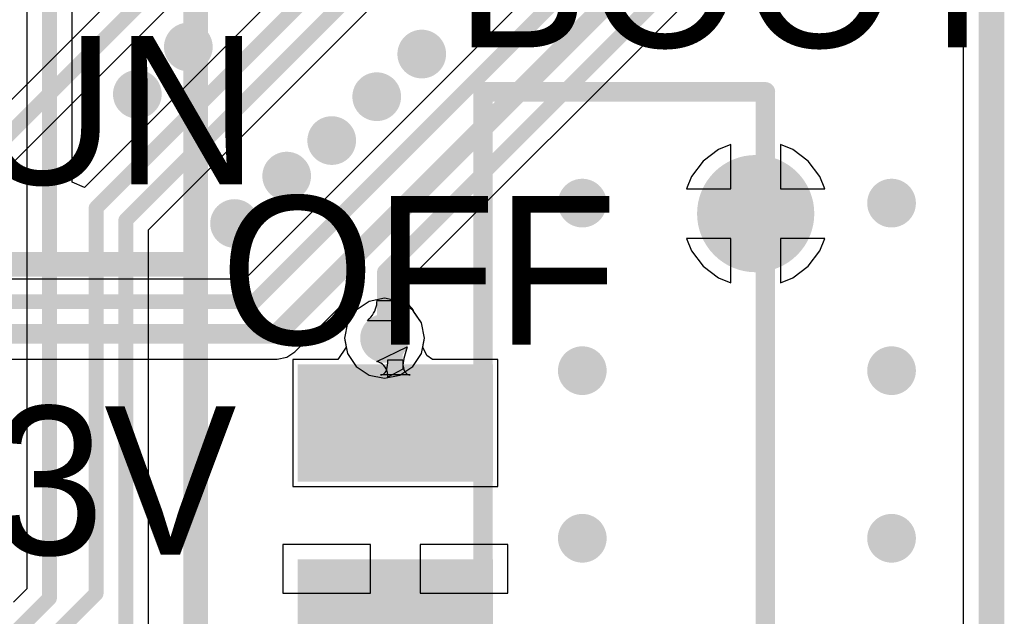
# Model space of a CAD drawing. Header units: millimetres. Extents: x 6.03 to 8.53, y 10.22 to 11.81.
# Tile 43 of 58: x 8.13 to 8.53, y 10.53 to 10.78. Entities that reach past the tile are written whole.
import ezdxf

# ---------------------------------------------------------------- set-up
doc = ezdxf.new("R2010")
doc.units = ezdxf.units.MM
doc.header["$MEASUREMENT"] = 0
for name, color, linetype in [('BottomLayer', 5, 'Continuous'), ('BottomOverlay', 54, 'Continuous'), ('BottomSolder', 6, 'Continuous'), ('KeepOutLayer', 6, 'Continuous'), ('MultiLayer', 9, 'Continuous'), ('TopLayer', 1, 'Continuous'), ('TopOverlay', 2, 'Continuous'), ('TopPaste', 8, 'Continuous'), ('TopSolder', 216, 'Continuous')]:
    doc.layers.add(name, color=color, linetype=linetype)

# ---------------------------------------------------------------- blocks, each defined once
blk = doc.blocks.new('CM4_2_B_4')
at = {"layer": 'BottomOverlay', "const_width": 0.01}
blk.add_lwpolyline([(-1.18031, 0.66929), (-1.18031, -0.66871)], dxfattribs=at)
blk = doc.blocks.new('SWITCH2_1_SMT_3P__2DIN_42')
at = {"layer": 'BottomLayer', "const_width": 0.01969}
for points in [[(0.06299, 0.12402, 1), (0.08268, 0.12402, 1)], [(0.06299, -0.12402, 1), (0.08268, -0.12402, 1)]]:
    blk.add_lwpolyline(points, format="xyb", close=True, dxfattribs=at)
at = {"layer": 'BottomSolder', "const_width": 0.02369}
for points in [[(0.06099, 0.12402, 1), (0.08468, 0.12402, 1)], [(0.06099, -0.12402, 1), (0.08468, -0.12402, 1)]]:
    blk.add_lwpolyline(points, format="xyb", close=True, dxfattribs=at)
at = {"layer": 'MultiLayer', "const_width": 0.01969}
for points in [[(0.06299, 0.12402, 1), (0.08268, 0.12402, 1)], [(0.06299, -0.12402, 1), (0.08268, -0.12402, 1)]]:
    blk.add_lwpolyline(points, format="xyb", close=True, dxfattribs=at)
at = {"layer": 'TopLayer', "const_width": 0.01969}
for points in [[(0.06299, 0.12402, 1), (0.08268, 0.12402, 1)], [(0.06299, -0.12402, 1), (0.08268, -0.12402, 1)]]:
    blk.add_lwpolyline(points, format="xyb", close=True, dxfattribs=at)
at = {"layer": 'TopLayer'}
for points in [[(-0.0374, 0.01969), (-0.0374, 0.05906), (-0.10827, 0.01969), (-0.10827, 0.05906)], [(-0.0374, -0.05906), (-0.0374, -0.01969), (-0.10827, -0.05906), (-0.10827, -0.01969)], [(-0.0374, -0.1378), (-0.0374, -0.09843), (-0.10827, -0.1378), (-0.10827, -0.09843)]]:
    blk.add_solid(points, dxfattribs=at)
at = {"layer": 'TopOverlay', "const_width": 0.00787}
for points in [[(-0.0374, 0.17323), (0.07677, 0.17323)], [(-0.0374, -0.17323), (-0.0374, 0.17323)], [(0.07677, -0.17323), (0.07677, 0.17323)], [(-0.0374, -0.17323), (0.07677, -0.17323)]]:
    blk.add_lwpolyline(points, dxfattribs=at)
at = {"layer": 'TopOverlay', "const_width": 0.00394}
for points in [[(-0.03937, 0.17323, 1), (-0.03543, 0.17323, 1)], [(-0.03937, 0.17323, 1), (-0.03543, 0.17323, 1)], [(0.0748, 0.17323, 1), (0.07874, 0.17323, 1)], [(0.0748, 0.17323, 1), (0.07874, 0.17323, 1)], [(-0.03937, -0.17323, 1), (-0.03543, -0.17323, 1)], [(-0.03937, -0.17323, 1), (-0.03543, -0.17323, 1)], [(0.0748, -0.17323, 1), (0.07874, -0.17323, 1)], [(0.0748, -0.17323, 1), (0.07874, -0.17323, 1)]]:
    blk.add_lwpolyline(points, format="xyb", close=True, dxfattribs=at)
at = {"layer": 'TopPaste'}
for points in [[(-0.0374, 0.01969), (-0.0374, 0.05906), (-0.10827, 0.01969), (-0.10827, 0.05906)], [(-0.0374, -0.05906), (-0.0374, -0.01969), (-0.10827, -0.05906), (-0.10827, -0.01969)], [(-0.0374, -0.1378), (-0.0374, -0.09843), (-0.10827, -0.1378), (-0.10827, -0.09843)]]:
    blk.add_solid(points, dxfattribs=at)
at = {"layer": 'TopSolder', "const_width": 0.02369}
for points in [[(0.06099, 0.12402, 1), (0.08468, 0.12402, 1)], [(0.06099, -0.12402, 1), (0.08468, -0.12402, 1)]]:
    blk.add_lwpolyline(points, format="xyb", close=True, dxfattribs=at)
at = {"layer": 'TopSolder'}
for points in [[(-0.0334, 0.01569), (-0.0334, 0.06306), (-0.11227, 0.01569), (-0.11227, 0.06306)], [(-0.0334, -0.06305), (-0.0334, -0.01569), (-0.11227, -0.06305), (-0.11227, -0.01569)], [(-0.0334, -0.1418), (-0.0334, -0.09443), (-0.11227, -0.1418), (-0.11227, -0.09443)]]:
    blk.add_solid(points, dxfattribs=at)

msp = doc.modelspace()

# ---------------------------------------------------------------- linework, layer by layer
at = {"layer": 'BottomLayer'}
for p, q in [((8.5091, 11.68646), (8.5091, 10.35301)), ((8.30638, 10.92566), (8.06399, 10.68326)), ((8.08256, 10.67588), (8.33266, 10.92598)), ((8.28436, 10.67032), (8.4565, 10.84246)), ((8.33728, 10.78985), (8.2187, 10.67126)), ((8.4152, 10.72567), (8.41023, 10.72361)), ((8.4152, 10.70768), (8.4152, 10.72567)), ((8.44017, 10.72361), (8.4352, 10.72567)), ((8.4352, 10.72567), (8.4352, 10.70768)), ((8.41023, 10.72361), (8.40403, 10.71885)), ((8.44637, 10.71885), (8.44017, 10.72361)), ((8.40403, 10.71885), (8.39927, 10.71265)), ((8.45113, 10.71265), (8.44637, 10.71885)), ((8.39927, 10.71265), (8.39721, 10.70768)), ((8.45319, 10.70768), (8.45113, 10.71265)), ((8.39721, 10.70768), (8.4152, 10.70768)), ((8.4352, 10.70768), (8.45319, 10.70768)), ((8.4152, 10.68768), (8.39721, 10.68768)), ((8.39721, 10.68768), (8.39927, 10.68271)), ((8.4152, 10.66969), (8.4152, 10.68768)), ((8.45319, 10.68768), (8.4352, 10.68768)), ((8.4352, 10.68768), (8.4352, 10.66969)), ((8.45113, 10.68271), (8.45319, 10.68768)), ((8.39927, 10.68271), (8.40403, 10.67651)), ((8.44637, 10.67651), (8.45113, 10.68271)), ((8.40403, 10.67651), (8.41023, 10.67175)), ((8.44017, 10.67175), (8.44637, 10.67651)), ((8.2187, 10.67126), (8.08447, 10.67126)), ((8.28436, 10.66354), (8.28436, 10.67032)), ((8.41023, 10.67175), (8.4152, 10.66969)), ((8.4352, 10.66969), (8.44017, 10.67175)), ((8.27203, 10.66084), (8.27214, 10.66171)), ((8.27214, 10.66171), (8.27218, 10.66259)), ((8.27218, 10.66259), (8.27818, 10.66259)), ((8.27818, 10.66259), (8.27822, 10.66171)), ((8.27822, 10.66171), (8.27834, 10.66084)), ((8.28467, 10.66287), (8.28436, 10.66354)), ((8.2847, 10.66228), (8.28467, 10.66287)), ((8.28474, 10.66199), (8.2847, 10.66228)), ((8.2848, 10.6617), (8.28474, 10.66199)), ((8.2849, 10.6614), (8.2848, 10.6617)), ((8.28504, 10.66107), (8.2849, 10.6614)), ((8.23897, 10.64188), (8.25785, 10.66075)), ((8.25785, 10.66075), (8.2592, 10.6608)), ((8.2592, 10.6608), (8.26323, 10.65906)), ((8.2633, 10.65804), (8.26026, 10.65349)), ((8.26323, 10.65906), (8.26334, 10.65814)), ((8.26334, 10.65814), (8.2633, 10.65804)), ((8.27028, 10.65668), (8.27078, 10.65749)), ((8.27078, 10.65749), (8.27121, 10.65831)), ((8.27121, 10.65831), (8.27156, 10.65914)), ((8.27156, 10.65914), (8.27183, 10.65998)), ((8.27183, 10.65998), (8.27203, 10.66084)), ((8.27834, 10.66084), (8.27853, 10.65998)), ((8.27853, 10.65998), (8.27881, 10.65914)), ((8.27881, 10.65914), (8.27916, 10.65831)), ((8.27916, 10.65831), (8.27958, 10.65749)), ((8.27958, 10.65749), (8.28009, 10.65668)), ((8.28522, 10.66072), (8.28504, 10.66107)), ((8.28546, 10.66033), (8.28522, 10.66072)), ((8.28577, 10.65991), (8.28546, 10.66033)), ((8.28616, 10.65946), (8.28577, 10.65991)), ((8.28675, 10.65884), (8.28616, 10.65946)), ((8.28707, 10.65804), (8.28675, 10.65884)), ((8.29011, 10.65349), (8.28707, 10.65804)), ((8.26026, 10.65349), (8.25903, 10.64731)), ((8.26829, 10.65434), (8.26903, 10.65511)), ((8.28207, 10.65434), (8.26829, 10.65434)), ((8.26903, 10.65511), (8.26969, 10.65589)), ((8.26969, 10.65589), (8.27028, 10.65668)), ((8.28009, 10.65668), (8.28067, 10.65589)), ((8.28067, 10.65589), (8.28133, 10.65511)), ((8.28133, 10.65511), (8.28207, 10.65434)), ((8.29134, 10.64731), (8.29011, 10.65349)), ((8.25903, 10.64731), (8.26026, 10.64113)), ((8.29011, 10.64113), (8.29134, 10.64731)), ((8.23567, 10.63967), (8.23897, 10.64188)), ((8.0149, 10.63889), (8.23176, 10.63889)), ((8.23176, 10.63889), (8.23567, 10.63967)), ((8.26026, 10.64113), (8.26376, 10.63589)), ((8.28661, 10.63589), (8.29011, 10.64113)), ((8.26376, 10.63589), (8.269, 10.63238)), ((8.28136, 10.63238), (8.28661, 10.63589)), ((8.269, 10.63238), (8.27518, 10.63115)), ((8.27518, 10.63115), (8.28136, 10.63238))]:
    msp.add_line(p, q, dxfattribs=at)
for points, const_width in [([(8.06779, 10.67409), (8.33189, 10.93819)], 0.006), ([(8.23176, 10.64909), (8.43701, 10.85433)], 0.008), ([(8.27518, 10.67412), (8.45001, 10.84895)], 0.006), ([(8.2225, 10.66209), (8.34646, 10.78605)], 0.006), ([(8.27518, 10.64731), (8.27518, 10.67412)], 0.006), ([(8.00529, 10.66209), (8.2225, 10.66209)], 0.006), ([(8.01068, 10.64909), (8.23176, 10.64909)], 0.008)]:
    msp.add_lwpolyline(points, dxfattribs=dict(at, const_width=const_width))
for points, const_width in [([(8.19097, 10.76504, 1), (8.20082, 10.76504, 1)], 0.00984), ([(8.28531, 10.76217, 1), (8.29515, 10.76217, 1)], 0.00984), ([(8.17036, 10.74593, 1), (8.1802, 10.74593, 1)], 0.00984), ([(8.26711, 10.74493, 1), (8.27696, 10.74493, 1)], 0.00984), ([(8.24892, 10.72721, 1), (8.25876, 10.72721, 1)], 0.00984), ([(8.23072, 10.71285, 1), (8.24056, 10.71285, 1)], 0.00984), ([(8.35019, 10.70193, 1), (8.36004, 10.70193, 1)], 0.00984), ([(8.47518, 10.70193, 1), (8.48503, 10.70193, 1)], 0.00984), ([(8.20965, 10.69369, 1), (8.21949, 10.69369, 1)], 0.00984), ([(8.27368, 10.67412, 1), (8.27668, 10.67412, 1)], 0.003), ([(8.27368, 10.67412, 1), (8.27668, 10.67412, 1)], 0.003), ([(8.221, 10.66209, 1), (8.224, 10.66209, 1)], 0.003), ([(8.221, 10.66209, 1), (8.224, 10.66209, 1)], 0.003), ([(8.27026, 10.64731, 1), (8.2801, 10.64731, 1)], 0.00984), ([(8.22976, 10.64909, 1), (8.23376, 10.64909, 1)], 0.004), ([(8.22976, 10.64909, 1), (8.23376, 10.64909, 1)], 0.004), ([(8.27368, 10.64731, 1), (8.27668, 10.64731, 1)], 0.003), ([(8.35019, 10.63421, 1), (8.36004, 10.63421, 1)], 0.00984), ([(8.47518, 10.63421, 1), (8.48503, 10.63421, 1)], 0.00984), ([(8.35019, 10.56648, 1), (8.36004, 10.56648, 1)], 0.00984), ([(8.47518, 10.56648, 1), (8.48503, 10.56648, 1)], 0.00984)]:
    msp.add_lwpolyline(points, format="xyb", close=True, dxfattribs=dict(at, const_width=const_width))
at = {"layer": 'KeepOutLayer', "const_width": 0.01}
msp.add_lwpolyline([(8.52032, 10.3481), (8.52032, 11.68665)], dxfattribs=at)
at = {"layer": 'MultiLayer', "const_width": 0.00984}
for points in [[(8.19097, 10.76504, 1), (8.20082, 10.76504, 1)], [(8.28531, 10.76217, 1), (8.29515, 10.76217, 1)], [(8.17036, 10.74593, 1), (8.1802, 10.74593, 1)], [(8.26711, 10.74493, 1), (8.27696, 10.74493, 1)], [(8.24892, 10.72721, 1), (8.25876, 10.72721, 1)], [(8.23072, 10.71285, 1), (8.24056, 10.71285, 1)], [(8.35019, 10.70193, 1), (8.36004, 10.70193, 1)], [(8.47518, 10.70193, 1), (8.48503, 10.70193, 1)], [(8.20965, 10.69369, 1), (8.21949, 10.69369, 1)], [(8.27026, 10.64731, 1), (8.2801, 10.64731, 1)], [(8.35019, 10.63421, 1), (8.36004, 10.63421, 1)], [(8.47518, 10.63421, 1), (8.48503, 10.63421, 1)], [(8.35019, 10.56648, 1), (8.36004, 10.56648, 1)], [(8.47518, 10.56648, 1), (8.48503, 10.56648, 1)]]:
    msp.add_lwpolyline(points, format="xyb", close=True, dxfattribs=at)
at = {"layer": 'TopLayer'}
for p, q in [((8.5091, 11.68646), (8.5091, 10.35301)), ((8.13059, 10.89125), (8.13059, 10.54609)), ((8.14894, 10.71033), (8.14894, 10.89125)), ((8.32311, 10.87742), (8.15394, 10.70826)), ((8.17978, 10.69117), (8.35216, 10.86355)), ((8.4152, 10.72567), (8.41023, 10.72361)), ((8.4152, 10.70768), (8.4152, 10.72567)), ((8.44017, 10.72361), (8.4352, 10.72567)), ((8.4352, 10.72567), (8.4352, 10.70768)), ((8.41023, 10.72361), (8.40403, 10.71885)), ((8.44637, 10.71885), (8.44017, 10.72361)), ((8.40403, 10.71885), (8.39927, 10.71265)), ((8.45113, 10.71265), (8.44637, 10.71885)), ((8.15394, 10.70826), (8.14894, 10.71033)), ((8.39927, 10.71265), (8.39721, 10.70768)), ((8.45319, 10.70768), (8.45113, 10.71265)), ((8.39721, 10.70768), (8.4152, 10.70768)), ((8.4352, 10.70768), (8.45319, 10.70768)), ((8.17978, 10.46667), (8.17978, 10.69117)), ((8.4152, 10.68768), (8.39721, 10.68768)), ((8.39721, 10.68768), (8.39927, 10.68271)), ((8.4152, 10.66969), (8.4152, 10.68768)), ((8.45319, 10.68768), (8.4352, 10.68768)), ((8.4352, 10.68768), (8.4352, 10.66969)), ((8.45113, 10.68271), (8.45319, 10.68768)), ((8.39927, 10.68271), (8.40403, 10.67651)), ((8.44637, 10.67651), (8.45113, 10.68271)), ((8.40403, 10.67651), (8.41023, 10.67175)), ((8.44017, 10.67175), (8.44637, 10.67651)), ((8.41023, 10.67175), (8.4152, 10.66969)), ((8.4352, 10.66969), (8.44017, 10.67175)), ((8.269, 10.66223), (8.26376, 10.65873)), ((8.27518, 10.66346), (8.269, 10.66223)), ((8.28136, 10.66223), (8.27518, 10.66346)), ((8.28661, 10.65873), (8.28136, 10.66223)), ((8.26376, 10.65873), (8.26026, 10.65349)), ((8.29011, 10.65349), (8.28661, 10.65873)), ((8.26026, 10.65349), (8.25903, 10.64731)), ((8.29134, 10.64731), (8.29011, 10.65349)), ((8.25903, 10.64731), (8.25974, 10.64372)), ((8.29062, 10.64372), (8.29134, 10.64731)), ((8.25974, 10.64372), (8.25631, 10.63872)), ((8.2721, 10.63796), (8.2844, 10.64385)), ((8.28404, 10.64286), (8.2832, 10.64001)), ((8.2844, 10.64385), (8.28404, 10.64286)), ((8.29226, 10.64038), (8.29062, 10.64372)), ((8.25631, 10.63872), (8.23809, 10.63872)), ((8.23809, 10.63872), (8.23809, 10.58735)), ((8.27294, 10.63763), (8.2721, 10.63796)), ((8.2737, 10.63724), (8.27294, 10.63763)), ((8.27436, 10.63678), (8.2737, 10.63724)), ((8.27641, 10.63639), (8.2765, 10.63743)), ((8.2765, 10.63743), (8.27653, 10.6386)), ((8.27653, 10.6386), (8.28253, 10.6386)), ((8.28253, 10.6386), (8.28256, 10.63743)), ((8.28256, 10.63743), (8.28265, 10.63639)), ((8.2827, 10.63734), (8.2826, 10.63649)), ((8.283, 10.6391), (8.2827, 10.63734)), ((8.2832, 10.64001), (8.283, 10.6391)), ((8.29453, 10.63872), (8.29226, 10.64038)), ((8.32096, 10.63872), (8.29453, 10.63872)), ((8.32096, 10.58735), (8.32096, 10.63872)), ((8.27493, 10.63625), (8.27436, 10.63678)), ((8.27542, 10.63565), (8.27493, 10.63625)), ((8.27506, 10.63303), (8.27545, 10.63346)), ((8.27582, 10.63499), (8.27542, 10.63565)), ((8.27545, 10.63346), (8.27578, 10.63401)), ((8.27578, 10.63401), (8.27605, 10.63468)), ((8.27613, 10.63426), (8.27582, 10.63499)), ((8.27605, 10.63468), (8.27626, 10.63548)), ((8.27635, 10.63346), (8.27613, 10.63426)), ((8.27626, 10.63548), (8.27641, 10.63639)), ((8.27648, 10.63259), (8.27635, 10.63346)), ((8.28253, 10.63485), (8.27653, 10.63165)), ((8.2826, 10.63649), (8.28253, 10.63485)), ((8.28265, 10.63639), (8.2828, 10.63548)), ((8.2828, 10.63548), (8.28301, 10.63468)), ((8.28301, 10.63468), (8.28328, 10.63401)), ((8.28328, 10.63401), (8.28361, 10.63346)), ((8.28361, 10.63346), (8.284, 10.63303)), ((8.27353, 10.63248), (8.2741, 10.63254)), ((8.28553, 10.63248), (8.27353, 10.63248)), ((8.2741, 10.63254), (8.27461, 10.63272)), ((8.27461, 10.63272), (8.27506, 10.63303)), ((8.27653, 10.63165), (8.27648, 10.63259)), ((8.284, 10.63303), (8.28445, 10.63272)), ((8.28445, 10.63272), (8.28496, 10.63254)), ((8.28496, 10.63254), (8.28553, 10.63248)), ((8.23809, 10.58735), (8.32096, 10.58735)), ((8.26953, 10.56398), (8.23409, 10.56398)), ((8.23409, 10.56398), (8.23409, 10.54429)), ((8.26953, 10.54429), (8.26953, 10.56398)), ((8.32496, 10.56398), (8.28953, 10.56398)), ((8.28953, 10.56398), (8.28953, 10.54429)), ((8.32496, 10.54429), (8.32496, 10.56398)), ((8.13059, 10.54609), (8.12521, 10.54072)), ((8.23409, 10.54429), (8.26953, 10.54429)), ((8.28953, 10.54429), (8.32496, 10.54429))]:
    msp.add_line(p, q, dxfattribs=at)
at = {"layer": 'TopLayer', "const_width": 0.006}
for points in [[(8.13976, 10.54229), (8.13976, 10.90748)], [(8.15861, 10.69994), (8.33228, 10.87362)], [(8.17061, 10.69497), (8.34567, 10.87004)], [(8.15861, 10.54416), (8.15861, 10.69994)], [(8.17061, 10.46667), (8.17061, 10.69497)], [(8.27518, 10.64731), (8.27953, 10.64296)], [(8.27953, 10.61303), (8.27953, 10.64296)], [(8.0356, 10.42116), (8.15861, 10.54416)], [(8.03063, 10.43316), (8.13976, 10.54229)]]:
    msp.add_lwpolyline(points, dxfattribs=at)
at = {"layer": 'TopLayer'}
for points, const_width in [([(8.19097, 10.76504, 1), (8.20082, 10.76504, 1)], 0.00984), ([(8.28531, 10.76217, 1), (8.29515, 10.76217, 1)], 0.00984), ([(8.17036, 10.74593, 1), (8.1802, 10.74593, 1)], 0.00984), ([(8.26711, 10.74493, 1), (8.27696, 10.74493, 1)], 0.00984), ([(8.24892, 10.72721, 1), (8.25876, 10.72721, 1)], 0.00984), ([(8.23072, 10.71285, 1), (8.24056, 10.71285, 1)], 0.00984), ([(8.35019, 10.70193, 1), (8.36004, 10.70193, 1)], 0.00984), ([(8.47518, 10.70193, 1), (8.48503, 10.70193, 1)], 0.00984), ([(8.15711, 10.69994, 1), (8.16011, 10.69994, 1)], 0.003), ([(8.15711, 10.69994, 1), (8.16011, 10.69994, 1)], 0.003), ([(8.20965, 10.69369, 1), (8.21949, 10.69369, 1)], 0.00984), ([(8.16911, 10.69497, 1), (8.17211, 10.69497, 1)], 0.003), ([(8.16911, 10.69497, 1), (8.17211, 10.69497, 1)], 0.003), ([(8.27026, 10.64731, 1), (8.2801, 10.64731, 1)], 0.00984), ([(8.27368, 10.64731, 1), (8.27668, 10.64731, 1)], 0.003), ([(8.27803, 10.64296, 1), (8.28103, 10.64296, 1)], 0.003), ([(8.27803, 10.64296, 1), (8.28103, 10.64296, 1)], 0.003), ([(8.35019, 10.63421, 1), (8.36004, 10.63421, 1)], 0.00984), ([(8.47518, 10.63421, 1), (8.48503, 10.63421, 1)], 0.00984), ([(8.27803, 10.61303, 1), (8.28103, 10.61303, 1)], 0.003), ([(8.35019, 10.56648, 1), (8.36004, 10.56648, 1)], 0.00984), ([(8.47518, 10.56648, 1), (8.48503, 10.56648, 1)], 0.00984), ([(8.15711, 10.54416, 1), (8.16011, 10.54416, 1)], 0.003), ([(8.15711, 10.54416, 1), (8.16011, 10.54416, 1)], 0.003), ([(8.13826, 10.54229, 1), (8.14126, 10.54229, 1)], 0.003), ([(8.13826, 10.54229, 1), (8.14126, 10.54229, 1)], 0.003)]:
    msp.add_lwpolyline(points, format="xyb", close=True, dxfattribs=dict(at, const_width=const_width))
at = {"layer": 'TopOverlay', "const_width": 0.01}
for points in [[(8.19882, 10.32677), (8.19882, 10.83465)], [(7.62205, 10.67717), (8.19862, 10.67717)]]:
    msp.add_lwpolyline(points, dxfattribs=at)
at = {"layer": 'TopOverlay', "const_width": 0.005}
msp.add_lwpolyline([(8.19612, 10.67717, 1), (8.20112, 10.67717, 1)], format="xyb", close=True, dxfattribs=at)

# ---------------------------------------------------------------- block references
for name, p, rotation in [('CM4_2_B_4', (7.34037, 11.01738), 180), ('SWITCH2_1_SMT_3P__2DIN_42', (8.35236, 10.57366), 360)]:
    msp.add_blockref(name, p, dxfattribs=dict(rotation=rotation))

# ---------------------------------------------------------------- texts
at = {"layer": 'TopOverlay'}
for s, p in [('BOOT', (8.30386, 10.76484)), ('RUN', (8.05034, 10.7095)), ('OFF', (8.20882, 10.64476)), ('3.3V', (8.05034, 10.55983))]:
    msp.add_text(s, height=0.06, rotation=360, dxfattribs=at).set_placement(p)

doc.saveas('drawing.dxf')
